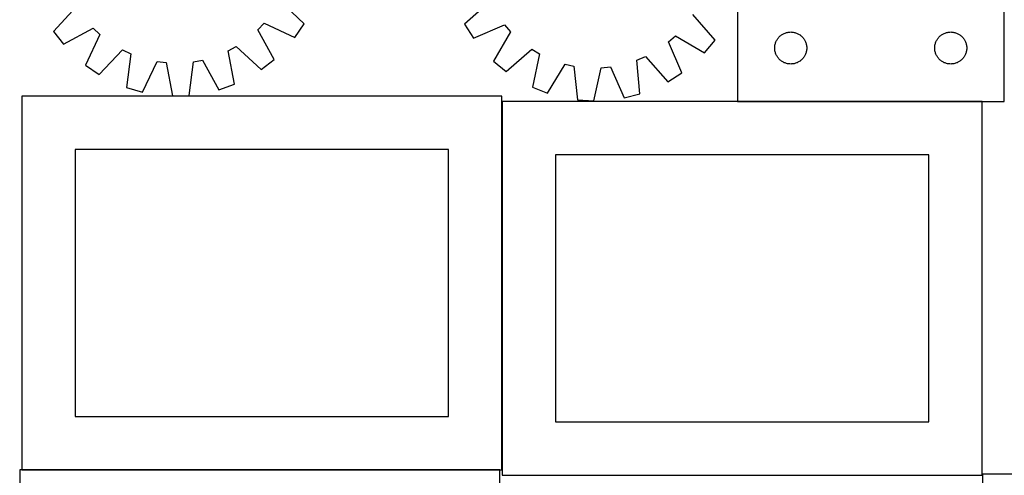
# Model space of a CAD drawing. Header units: millimetres. Extents: x 7 to 1493, y 7 to 2993.
# Tile 3 of 13: x 7 to 930, y 1758 to 2185. Entities that reach past the tile are written whole.
import ezdxf

# ---------------------------------------------------------------- set-up
doc = ezdxf.new("R2010")
doc.units = ezdxf.units.MM
doc.layers.add('COMMON', color=5, linetype='CONTINUOUS', true_color=0x0000ff)
doc.layers.add('CUT', color=7, linetype='CONTINUOUS', true_color=0x000000)

msp = doc.modelspace()

# ---------------------------------------------------------------- linework, layer by layer
at = {"layer": 'COMMON'}
for p, q in [((459.08839, 2107.806946), (459.08839, 1762.835616)), ((909.188391, 2107.906947), (679.837034, 2107.906947)), ((8.98839, 1762.735615), (456.962479, 1762.735615)), ((459.374233, 1757.706945), (909.188391, 1757.706945))]:
    msp.add_line(p, q, dxfattribs=at)
at = {"layer": 'CUT'}
for p, q in [((929.837034, 2108.006947), (929.837034, 2408.006947)), ((679.837034, 2208.006947), (679.837034, 2108.006947)), ((273.646944, 2180.701769), (250.640359, 2202.603181)), ((447.848126, 2201.336953), (424.127426, 2180.211065)), ((60.173672, 2196.86421), (38.527455, 2173.61736)), ((658.882329, 2165.328246), (638.019467, 2189.28061)), ((230.3065, 2175.147744), (236.184125, 2181.390572)), ((236.184125, 2181.390572), (264.982242, 2167.987467)), ((264.982242, 2167.987467), (273.646944, 2180.701769)), ((424.127426, 2180.211065), (432.365439, 2167.216231)), ((432.365439, 2167.216231), (461.59247, 2179.656304)), ((461.59247, 2179.656304), (467.259693, 2173.221869)), ((38.527455, 2173.61736), (47.941935, 2161.447803)), ((47.941935, 2161.447803), (75.88084, 2176.560457)), ((82.123668, 2170.682832), (68.720563, 2141.884715)), ((75.88084, 2176.560457), (82.123668, 2170.682832)), ((245.419153, 2147.208838), (230.3065, 2175.147744)), ((467.259693, 2173.221869), (451.228225, 2145.799856)), ((615.212746, 2163.842051), (621.647181, 2169.509274)), ((621.647181, 2169.509274), (649.069194, 2153.477806)), ((719.934752, 2169.273926), (720.527892, 2169.768744)), ((720.527892, 2169.768744), (721.145718, 2170.232372)), ((721.145718, 2170.232372), (721.786591, 2170.66358)), ((721.786591, 2170.66358), (722.448813, 2171.061226)), ((722.448813, 2171.061226), (723.130627, 2171.424253)), ((723.130627, 2171.424253), (723.830226, 2171.751701)), ((723.830226, 2171.751701), (724.545753, 2172.042699)), ((724.545753, 2172.042699), (725.275312, 2172.296478)), ((725.275312, 2172.296478), (726.016967, 2172.512363)), ((726.016967, 2172.512363), (726.768753, 2172.689782)), ((726.768753, 2172.689782), (727.528675, 2172.828265)), ((727.528675, 2172.828265), (728.294719, 2172.927445)), ((728.294719, 2172.927445), (729.064853, 2172.987058)), ((729.064853, 2172.987058), (729.837034, 2173.006947)), ((729.837034, 2173.006947), (730.609215, 2172.987058)), ((730.609215, 2172.987058), (731.379349, 2172.927445)), ((731.379349, 2172.927445), (732.145393, 2172.828265)), ((732.145393, 2172.828265), (732.905315, 2172.689782)), ((732.905315, 2172.689782), (733.657101, 2172.512363)), ((733.657101, 2172.512363), (734.398757, 2172.296478)), ((734.398757, 2172.296478), (735.128315, 2172.042699)), ((735.128315, 2172.042699), (735.843843, 2171.751701)), ((735.843843, 2171.751701), (736.543441, 2171.424253)), ((736.543441, 2171.424253), (737.225255, 2171.061226)), ((737.225255, 2171.061226), (737.887477, 2170.66358)), ((737.887477, 2170.66358), (738.528351, 2170.232372)), ((738.528351, 2170.232372), (739.146176, 2169.768744)), ((739.146176, 2169.768744), (739.739316, 2169.273926)), ((869.934752, 2169.273926), (870.527892, 2169.768744)), ((870.527892, 2169.768744), (871.145718, 2170.232372)), ((871.145718, 2170.232372), (871.786591, 2170.66358)), ((871.786591, 2170.66358), (872.448813, 2171.061226)), ((872.448813, 2171.061226), (873.130627, 2171.424253)), ((873.130627, 2171.424253), (873.830226, 2171.751701)), ((873.830226, 2171.751701), (874.545753, 2172.042699)), ((874.545753, 2172.042699), (875.275312, 2172.296478)), ((875.275312, 2172.296478), (876.016967, 2172.512363)), ((876.016967, 2172.512363), (876.768753, 2172.689782)), ((876.768753, 2172.689782), (877.528675, 2172.828265)), ((877.528675, 2172.828265), (878.294719, 2172.927445)), ((878.294719, 2172.927445), (879.064853, 2172.987058)), ((879.064853, 2172.987058), (879.837034, 2173.006947)), ((879.837034, 2173.006947), (880.609215, 2172.987058)), ((880.609215, 2172.987058), (881.379349, 2172.927445)), ((881.379349, 2172.927445), (882.145393, 2172.828265)), ((882.145393, 2172.828265), (882.905315, 2172.689782)), ((882.905315, 2172.689782), (883.657101, 2172.512363)), ((883.657101, 2172.512363), (884.398757, 2172.296478)), ((884.398757, 2172.296478), (885.128315, 2172.042699)), ((885.128315, 2172.042699), (885.843843, 2171.751701)), ((885.843843, 2171.751701), (886.543441, 2171.424253)), ((886.543441, 2171.424253), (887.225255, 2171.061226)), ((887.225255, 2171.061226), (887.887477, 2170.66358)), ((887.887477, 2170.66358), (888.528351, 2170.232372)), ((888.528351, 2170.232372), (889.146176, 2169.768744)), ((889.146176, 2169.768744), (889.739316, 2169.273926)), ((627.652819, 2134.61502), (615.212746, 2163.842051)), ((649.069194, 2153.477806), (658.882329, 2165.328246)), ((714.961194, 2159.932922), (715.080065, 2160.696158)), ((715.080065, 2160.696158), (715.238069, 2161.452263)), ((715.238069, 2161.452263), (715.434786, 2162.199232)), ((715.434786, 2162.199232), (715.669696, 2162.935083)), ((715.669696, 2162.935083), (715.942175, 2163.657865)), ((715.942175, 2163.657865), (716.2515, 2164.365663)), ((716.2515, 2164.365663), (716.596852, 2165.056598)), ((716.596852, 2165.056598), (716.977315, 2165.728839)), ((716.977315, 2165.728839), (717.391879, 2166.380603)), ((717.391879, 2166.380603), (717.839445, 2167.010161)), ((717.839445, 2167.010161), (718.318827, 2167.615845)), ((718.318827, 2167.615845), (718.828754, 2168.196047)), ((718.828754, 2168.196047), (719.367872, 2168.74923)), ((719.367872, 2168.74923), (719.934752, 2169.273926)), ((739.739316, 2169.273926), (740.306196, 2168.74923)), ((740.306196, 2168.74923), (740.845315, 2168.196047)), ((740.845315, 2168.196047), (741.355241, 2167.615845)), ((741.355241, 2167.615845), (741.834623, 2167.010161)), ((741.834623, 2167.010161), (742.282189, 2166.380603)), ((742.282189, 2166.380603), (742.696754, 2165.728839)), ((742.696754, 2165.728839), (743.077216, 2165.056598)), ((743.077216, 2165.056598), (743.422568, 2164.365663)), ((743.422568, 2164.365663), (743.731894, 2163.657865)), ((743.731894, 2163.657865), (744.004373, 2162.935083)), ((744.004373, 2162.935083), (744.239282, 2162.199232)), ((744.239282, 2162.199232), (744.436, 2161.452263)), ((744.436, 2161.452263), (744.594003, 2160.696158)), ((744.594003, 2160.696158), (744.712874, 2159.932922)), ((864.961194, 2159.932922), (865.080065, 2160.696158)), ((865.080065, 2160.696158), (865.238069, 2161.452263)), ((865.238069, 2161.452263), (865.434786, 2162.199232)), ((865.434786, 2162.199232), (865.669696, 2162.935083)), ((865.669696, 2162.935083), (865.942175, 2163.657865)), ((865.942175, 2163.657865), (866.2515, 2164.365663)), ((866.2515, 2164.365663), (866.596852, 2165.056598)), ((866.596852, 2165.056598), (866.977315, 2165.728839)), ((866.977315, 2165.728839), (867.391879, 2166.380603)), ((867.391879, 2166.380603), (867.839445, 2167.010161)), ((867.839445, 2167.010161), (868.318827, 2167.615845)), ((868.318827, 2167.615845), (868.828754, 2168.196047)), ((868.828754, 2168.196047), (869.367872, 2168.74923)), ((869.367872, 2168.74923), (869.934752, 2169.273926)), ((889.739316, 2169.273926), (890.306196, 2168.74923)), ((890.306196, 2168.74923), (890.845315, 2168.196047)), ((890.845315, 2168.196047), (891.355241, 2167.615845)), ((891.355241, 2167.615845), (891.834623, 2167.010161)), ((891.834623, 2167.010161), (892.282189, 2166.380603)), ((892.282189, 2166.380603), (892.696754, 2165.728839)), ((892.696754, 2165.728839), (893.077216, 2165.056598)), ((893.077216, 2165.056598), (893.422568, 2164.365663)), ((893.422568, 2164.365663), (893.731894, 2163.657865)), ((893.731894, 2163.657865), (894.004373, 2162.935083)), ((894.004373, 2162.935083), (894.239282, 2162.199232)), ((894.239282, 2162.199232), (894.436, 2161.452263)), ((894.436, 2161.452263), (894.594003, 2160.696158)), ((894.594003, 2160.696158), (894.712874, 2159.932922)), ((81.434866, 2133.220013), (103.336277, 2156.226598)), ((103.336277, 2156.226598), (111.089845, 2152.565784)), ((111.089845, 2152.565784), (107.241843, 2121.03536)), ((202.483654, 2155.31958), (210.002747, 2159.440576)), ((208.223045, 2124.078035), (202.483654, 2155.31958)), ((210.002747, 2159.440576), (233.249597, 2137.794358)), ((463.078665, 2135.986721), (487.031029, 2156.849583)), ((487.031029, 2156.849583), (494.409228, 2152.48134)), ((494.409228, 2152.48134), (487.636265, 2121.44746)), ((714.842007, 2158.393166), (714.881771, 2159.164579)), ((714.842007, 2157.620728), (714.842007, 2158.393166)), ((714.881771, 2156.849315), (714.842007, 2157.620728)), ((714.881771, 2159.164579), (714.961194, 2159.932922)), ((714.961194, 2156.080972), (714.881771, 2156.849315)), ((715.080065, 2155.317736), (714.961194, 2156.080972)), ((715.238069, 2154.561631), (715.080065, 2155.317736)), ((715.434786, 2153.814663), (715.238069, 2154.561631)), ((715.669696, 2153.078811), (715.434786, 2153.814663)), ((715.942175, 2152.356029), (715.669696, 2153.078811)), ((716.2515, 2151.648231), (715.942175, 2152.356029)), ((716.596852, 2150.957296), (716.2515, 2151.648231)), ((716.977315, 2150.285055), (716.596852, 2150.957296)), ((743.077216, 2150.957296), (742.696754, 2150.285055)), ((743.422568, 2151.648231), (743.077216, 2150.957296)), ((743.731894, 2152.356029), (743.422568, 2151.648231)), ((744.004373, 2153.078811), (743.731894, 2152.356029)), ((744.239282, 2153.814663), (744.004373, 2153.078811)), ((744.436, 2154.561631), (744.239282, 2153.814663)), ((744.594003, 2155.317736), (744.436, 2154.561631)), ((744.712874, 2156.080972), (744.594003, 2155.317736)), ((744.712874, 2159.932922), (744.792297, 2159.164579)), ((744.792297, 2156.849315), (744.712874, 2156.080972)), ((744.792297, 2159.164579), (744.832061, 2158.393166)), ((744.832061, 2157.620728), (744.792297, 2156.849315)), ((744.832061, 2158.393166), (744.832061, 2157.620728)), ((864.842007, 2158.393166), (864.881771, 2159.164579)), ((864.842007, 2157.620728), (864.842007, 2158.393166)), ((864.881771, 2156.849315), (864.842007, 2157.620728)), ((864.881771, 2159.164579), (864.961194, 2159.932922)), ((864.961194, 2156.080972), (864.881771, 2156.849315)), ((865.080065, 2155.317736), (864.961194, 2156.080972)), ((865.238069, 2154.561631), (865.080065, 2155.317736)), ((865.434786, 2153.814663), (865.238069, 2154.561631)), ((865.669696, 2153.078811), (865.434786, 2153.814663)), ((865.942175, 2152.356029), (865.669696, 2153.078811)), ((866.2515, 2151.648231), (865.942175, 2152.356029)), ((866.596852, 2150.957296), (866.2515, 2151.648231)), ((866.977315, 2150.285055), (866.596852, 2150.957296)), ((893.077216, 2150.957296), (892.696754, 2150.285055)), ((893.422568, 2151.648231), (893.077216, 2150.957296)), ((893.731894, 2152.356029), (893.422568, 2151.648231)), ((894.004373, 2153.078811), (893.731894, 2152.356029)), ((894.239282, 2153.814663), (894.004373, 2153.078811)), ((894.436, 2154.561631), (894.239282, 2153.814663)), ((894.594003, 2155.317736), (894.436, 2154.561631)), ((894.712874, 2156.080972), (894.594003, 2155.317736)), ((894.712874, 2159.932922), (894.792297, 2159.164579)), ((894.792297, 2156.849315), (894.712874, 2156.080972)), ((894.792297, 2159.164579), (894.832061, 2158.393166)), ((894.832061, 2157.620728), (894.792297, 2156.849315)), ((894.832061, 2158.393166), (894.832061, 2157.620728)), ((68.720563, 2141.884715), (81.434866, 2133.220013)), ((122.011403, 2116.723674), (135.731457, 2145.372145)), ((135.731457, 2145.372145), (144.236792, 2144.286488)), ((144.236792, 2144.286488), (150.320561, 2113.110175)), ((165.699632, 2113.573563), (169.895315, 2145.059608)), ((169.895315, 2145.059608), (178.319856, 2146.65538)), ((178.319856, 2146.65538), (193.739874, 2118.884932)), ((233.249597, 2137.794358), (245.419153, 2147.208838)), ((451.228225, 2145.799856), (463.078665, 2135.986721)), ((501.939128, 2115.776601), (518.272202, 2143.02005)), ((518.272202, 2143.02005), (526.639147, 2141.145592)), ((585.661318, 2146.696207), (593.532098, 2150.097707)), ((588.460882, 2115.055455), (585.661318, 2146.696207)), ((593.532098, 2150.097707), (614.657986, 2126.377007)), ((717.391879, 2149.633291), (716.977315, 2150.285055)), ((717.839445, 2149.003733), (717.391879, 2149.633291)), ((718.318827, 2148.398049), (717.839445, 2149.003733)), ((718.828754, 2147.817847), (718.318827, 2148.398049)), ((719.367872, 2147.264664), (718.828754, 2147.817847)), ((719.934752, 2146.739968), (719.367872, 2147.264664)), ((720.527892, 2146.24515), (719.934752, 2146.739968)), ((721.145718, 2145.781522), (720.527892, 2146.24515)), ((721.786591, 2145.350314), (721.145718, 2145.781522)), ((722.448813, 2144.952668), (721.786591, 2145.350314)), ((723.130627, 2144.589641), (722.448813, 2144.952668)), ((723.830226, 2144.262193), (723.130627, 2144.589641)), ((724.545753, 2143.971195), (723.830226, 2144.262193)), ((725.275312, 2143.717416), (724.545753, 2143.971195)), ((726.016967, 2143.501531), (725.275312, 2143.717416)), ((726.768753, 2143.324112), (726.016967, 2143.501531)), ((727.528675, 2143.185629), (726.768753, 2143.324112)), ((728.294719, 2143.086449), (727.528675, 2143.185629)), ((729.064853, 2143.026836), (728.294719, 2143.086449)), ((729.837034, 2143.006947), (729.064853, 2143.026836)), ((730.609215, 2143.026836), (729.837034, 2143.006947)), ((731.379349, 2143.086449), (730.609215, 2143.026836)), ((732.145393, 2143.185629), (731.379349, 2143.086449)), ((732.905315, 2143.324112), (732.145393, 2143.185629)), ((733.657101, 2143.501531), (732.905315, 2143.324112)), ((734.398757, 2143.717416), (733.657101, 2143.501531)), ((735.128315, 2143.971195), (734.398757, 2143.717416)), ((735.843843, 2144.262193), (735.128315, 2143.971195)), ((736.543441, 2144.589641), (735.843843, 2144.262193)), ((737.225255, 2144.952668), (736.543441, 2144.589641)), ((737.887477, 2145.350314), (737.225255, 2144.952668)), ((738.528351, 2145.781522), (737.887477, 2145.350314)), ((739.146176, 2146.24515), (738.528351, 2145.781522)), ((739.739316, 2146.739968), (739.146176, 2146.24515)), ((740.306196, 2147.264664), (739.739316, 2146.739968)), ((740.845315, 2147.817847), (740.306196, 2147.264664)), ((741.355241, 2148.398049), (740.845315, 2147.817847)), ((741.834623, 2149.003733), (741.355241, 2148.398049)), ((742.282189, 2149.633291), (741.834623, 2149.003733)), ((742.696754, 2150.285055), (742.282189, 2149.633291)), ((867.391879, 2149.633291), (866.977315, 2150.285055)), ((867.839445, 2149.003733), (867.391879, 2149.633291)), ((868.318827, 2148.398049), (867.839445, 2149.003733)), ((868.828754, 2147.817847), (868.318827, 2148.398049)), ((869.367872, 2147.264664), (868.828754, 2147.817847)), ((869.934752, 2146.739968), (869.367872, 2147.264664)), ((870.527892, 2146.24515), (869.934752, 2146.739968)), ((871.145718, 2145.781522), (870.527892, 2146.24515)), ((871.786591, 2145.350314), (871.145718, 2145.781522)), ((872.448813, 2144.952668), (871.786591, 2145.350314)), ((873.130627, 2144.589641), (872.448813, 2144.952668)), ((873.830226, 2144.262193), (873.130627, 2144.589641)), ((874.545753, 2143.971195), (873.830226, 2144.262193)), ((875.275312, 2143.717416), (874.545753, 2143.971195)), ((876.016967, 2143.501531), (875.275312, 2143.717416)), ((876.768753, 2143.324112), (876.016967, 2143.501531)), ((877.528675, 2143.185629), (876.768753, 2143.324112)), ((878.294719, 2143.086449), (877.528675, 2143.185629)), ((879.064853, 2143.026836), (878.294719, 2143.086449)), ((879.837034, 2143.006947), (879.064853, 2143.026836)), ((880.609215, 2143.026836), (879.837034, 2143.006947)), ((881.379349, 2143.086449), (880.609215, 2143.026836)), ((882.145393, 2143.185629), (881.379349, 2143.086449)), ((882.905315, 2143.324112), (882.145393, 2143.185629)), ((883.657101, 2143.501531), (882.905315, 2143.324112)), ((884.398757, 2143.717416), (883.657101, 2143.501531)), ((885.128315, 2143.971195), (884.398757, 2143.717416)), ((885.843843, 2144.262193), (885.128315, 2143.971195)), ((886.543441, 2144.589641), (885.843843, 2144.262193)), ((887.225255, 2144.952668), (886.543441, 2144.589641)), ((887.887477, 2145.350314), (887.225255, 2144.952668)), ((888.528351, 2145.781522), (887.887477, 2145.350314)), ((889.146176, 2146.24515), (888.528351, 2145.781522)), ((889.739316, 2146.739968), (889.146176, 2146.24515)), ((890.306196, 2147.264664), (889.739316, 2146.739968)), ((890.845315, 2147.817847), (890.306196, 2147.264664)), ((891.355241, 2148.398049), (890.845315, 2147.817847)), ((891.834623, 2149.003733), (891.355241, 2148.398049)), ((892.282189, 2149.633291), (891.834623, 2149.003733)), ((892.696754, 2150.285055), (892.282189, 2149.633291)), ((526.639147, 2141.145592), (529.787673, 2109.537658)), ((545.142896, 2108.564178), (552.257883, 2139.521435)), ((552.257883, 2139.521435), (560.79456, 2140.324248)), ((560.79456, 2140.324248), (573.556375, 2111.236264)), ((614.657986, 2126.377007), (627.652819, 2134.61502)), ((193.739874, 2118.884932), (208.223045, 2124.078035)), ((107.241843, 2121.03536), (122.011403, 2116.723674)), ((487.636265, 2121.44746), (501.939128, 2115.776601)), ((573.556375, 2111.236264), (588.460882, 2115.055455)), ((458.98839, 2112.835616), (8.98839, 2112.835616)), ((8.98839, 2112.835616), (8.98839, 1762.835616)), ((150.320561, 2113.110175), (165.699632, 2113.573563)), ((458.98839, 1762.835616), (458.98839, 2112.835616)), ((909.188391, 2107.806946), (459.188391, 2107.806946)), ((459.188391, 2107.806946), (459.188391, 1757.806946)), ((529.787673, 2109.537658), (545.142896, 2108.564178)), ((679.837034, 2108.006947), (929.837034, 2108.006947)), ((909.188391, 1757.806946), (909.188391, 2107.806946)), ((408.98839, 2062.835616), (58.98839, 2062.835616)), ((58.98839, 2062.835616), (58.98839, 1812.835616)), ((408.98839, 1812.835616), (408.98839, 2062.835616)), ((859.188391, 2057.806946), (509.188391, 2057.806946)), ((509.188391, 2057.806946), (509.188391, 1807.806946)), ((859.188391, 1807.806946), (859.188391, 2057.806946)), ((58.98839, 1812.835616), (408.98839, 1812.835616)), ((509.188391, 1807.806946), (859.188391, 1807.806946)), ((456.962479, 1762.635615), (6.962479, 1762.635615)), ((6.962479, 1762.635615), (6.962479, 1412.635615)), ((8.98839, 1762.835616), (458.98839, 1762.835616)), ((456.962479, 1412.635615), (456.962479, 1762.635615)), ((459.188391, 1757.806946), (909.188391, 1757.806946)), ((1359.574234, 1758.649548), (909.574234, 1758.649548)), ((909.574234, 1758.649548), (909.574234, 1408.649548))]:
    msp.add_line(p, q, dxfattribs=at)

doc.saveas('drawing.dxf')
